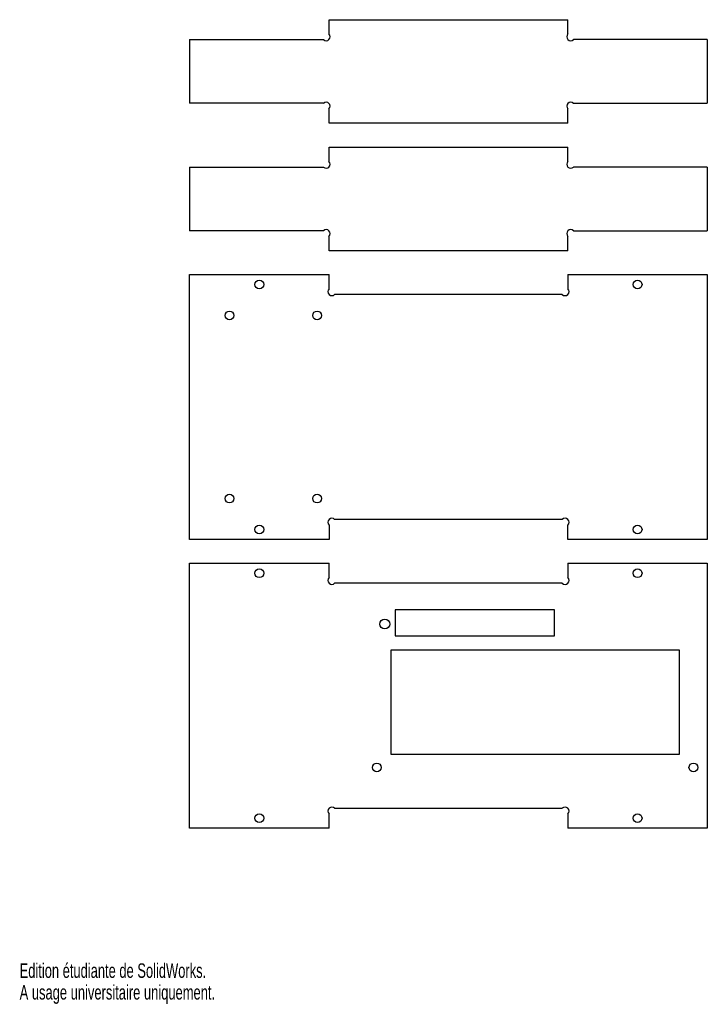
# Model space of a CAD drawing. Extents: x 0 to 173, y 0 to 247.
import ezdxf
from ezdxf.enums import TextEntityAlignment as Align

# ---------------------------------------------------------------- set-up
doc = ezdxf.new("R2010")
doc.units = 0
doc.layers.get('0').update_dxf_attribs({"linetype": 'CONTINUOUS'})

msp = doc.modelspace()

# ---------------------------------------------------------------- linework, layer by layer
at = {"color": 7, "linetype": 'CONTINUOUS'}
for p, q in [((77.69, 243.56), (77.69, 247.14)), ((77.69, 247.14), (137.69, 247.14)), ((137.69, 243.56), (137.69, 247.14)), ((42.69, 242.14), (42.69, 226.14)), ((42.69, 242.14), (76.28, 242.14)), ((172.69, 242.14), (139.1, 242.14)), ((172.69, 242.14), (172.69, 226.14)), ((76.28, 226.14), (42.69, 226.14)), ((139.1, 226.14), (172.69, 226.14)), ((77.69, 221.14), (77.69, 224.73)), ((137.69, 221.14), (137.69, 224.73)), ((137.69, 221.14), (77.69, 221.14)), ((77.69, 211.56), (77.69, 215.14)), ((77.69, 215.14), (137.69, 215.14)), ((137.69, 211.56), (137.69, 215.14)), ((42.69, 210.14), (42.69, 194.14)), ((42.69, 210.14), (76.28, 210.14)), ((172.69, 210.14), (139.1, 210.14)), ((172.69, 210.14), (172.69, 194.14)), ((76.28, 194.14), (42.69, 194.14)), ((139.1, 194.14), (172.69, 194.14)), ((77.69, 189.14), (77.69, 192.73)), ((137.69, 189.14), (137.69, 192.73)), ((137.69, 189.14), (77.69, 189.14)), ((42.69, 116.64), (42.69, 183.14)), ((42.69, 183.14), (77.69, 183.14)), ((77.69, 179.56), (77.69, 183.14)), ((137.69, 183.14), (172.69, 183.14)), ((137.69, 183.14), (137.69, 179.56)), ((172.69, 183.14), (172.69, 116.64)), ((136.28, 178.14), (79.1, 178.14)), ((136.28, 121.64), (79.1, 121.64)), ((77.69, 120.23), (77.69, 116.64)), ((137.69, 116.64), (137.69, 120.23)), ((77.69, 116.64), (42.69, 116.64)), ((172.69, 116.64), (137.69, 116.64)), ((42.69, 44.14), (42.69, 110.64)), ((42.69, 110.64), (77.69, 110.64)), ((77.69, 107.06), (77.69, 110.64)), ((137.69, 110.64), (137.69, 107.06)), ((137.69, 110.64), (172.69, 110.64)), ((172.69, 110.64), (172.69, 44.14)), ((136.28, 105.64), (79.1, 105.64)), ((134.29, 98.94), (94.29, 98.94)), ((94.29, 98.94), (94.29, 92.44)), ((134.29, 92.44), (134.29, 98.94)), ((94.29, 92.44), (134.29, 92.44)), ((93.29, 88.94), (165.59, 88.94)), ((93.29, 62.64), (93.29, 88.94)), ((165.59, 88.94), (165.59, 62.64)), ((165.59, 62.64), (93.29, 62.64)), ((77.69, 44.14), (77.69, 47.73)), ((79.1, 49.14), (136.28, 49.14)), ((137.69, 47.73), (137.69, 44.14)), ((77.69, 44.14), (42.69, 44.14)), ((172.69, 44.14), (137.69, 44.14))]:
    msp.add_line(p, q, dxfattribs=at)
for centre, radius in [((60.19, 180.64), 1.1), ((155.19, 180.64), 1.1), ((52.69, 172.89), 1.1), ((74.69, 172.89), 1.1), ((52.69, 126.89), 1.1), ((74.69, 126.89), 1.1), ((60.19, 119.14), 1.1), ((155.19, 119.14), 1.1), ((60.19, 108.14), 1.1), ((155.19, 108.14), 1.1), ((91.69, 95.39), 1.25), ((89.69, 59.39), 1.1), ((169.19, 59.39), 1.1), ((60.19, 46.64), 1.1), ((155.19, 46.64), 1.1)]:
    msp.add_circle(centre, radius, dxfattribs=at)
for centre, start, end in [((76.98, 242.85), 225, 45), ((138.4, 242.85), 135, 315), ((76.98, 225.43), 315, 135), ((138.4, 225.43), 45, 225), ((76.98, 210.85), 225, 45), ((138.4, 210.85), 135, 315), ((76.98, 193.43), 315, 135), ((138.4, 193.43), 45, 225), ((78.4, 178.85), 135, 315), ((136.98, 178.85), 225, 45), ((78.4, 120.93), 45, 225), ((136.98, 120.93), 315, 135), ((78.4, 106.35), 135, 315), ((136.98, 106.35), 225, 45), ((78.4, 48.43), 45, 225), ((136.98, 48.43), 315, 135)]:
    msp.add_arc(centre, 1, start, end, dxfattribs=at)

# ---------------------------------------------------------------- texts
for s, width, p in [('Edition étudiante de SolidWorks.', 0.667188, (0, 5.45)), ('A usage universitaire uniquement.', 0.668182, (0, 0))]:
    msp.add_text(s, height=3.633, dxfattribs=dict(at, width=width)).set_placement(p, align=Align.BOTTOM_LEFT)

doc.saveas('drawing.dxf')
